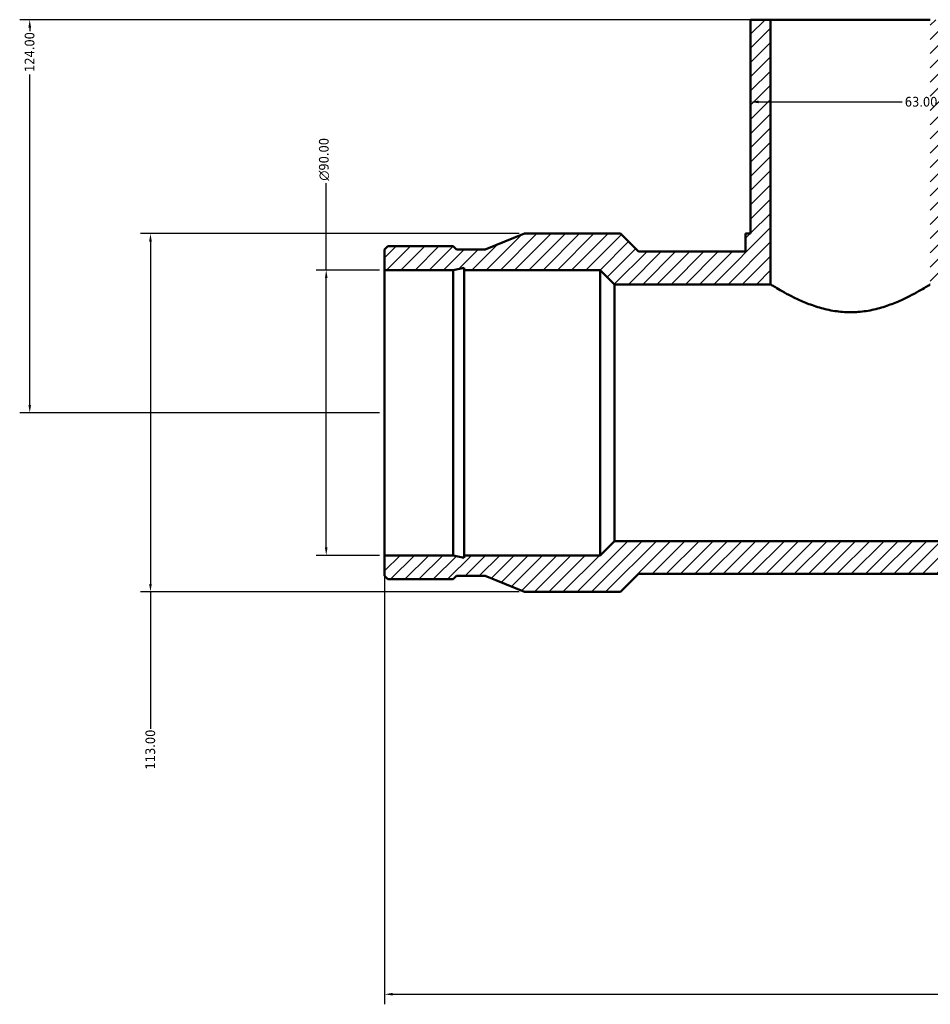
# Model space of a CAD drawing. Header units: millimetres. Extents: x -302 to 1476, y -182 to 1165.
# Tile 4 of 8: x -302 to -15, y 660 to 970. Entities that reach past the tile are written whole.
import ezdxf

# ---------------------------------------------------------------- set-up
doc = ezdxf.new("R2010")
doc.units = ezdxf.units.MM
for name, color, linetype, lineweight in [('Dimension (ANSI)', 7, 'Continuous', 25), ('Hatch (ANSI)', 7, 'Continuous', 18), ('Visible (ANSI)', 7, 'Continuous', 50)]:
    doc.layers.add(name, color=color, linetype=linetype, lineweight=lineweight)
doc.styles.add('Note Text (ANSI)', font='tahoma.ttf')
doc.dimstyles.new('Default - mm (ANSI)', dxfattribs={"dimtxt": 3.048, "dimasz": 2.5, "dimexe": 3.175, "dimexo": 1.6002, "dimgap": 0.8, "dimtad": 0, "dimtoh": 1, "dimrnd": 1e-08, "dimzin": 4, "dimdsep": 46, "dimtxsty": 'Note Text (ANSI)', "dimcen": 0.09, "dimdle": 10, "dimclrd": 256, "dimclre": 256, "dimclrt": 230, "dimadec": 1, "dimazin": 1, "dimtfac": 1, "dimtofl": 0, "dimtmove": 0, "dimatfit": 3, "dimfxl": 1, "dimtolj": 1, "dimtzin": 4, "dimlwd": -1, "dimlwe": -1, "dimarcsym": 0})

# ---------------------------------------------------------------- blocks, each defined once
blk = doc.blocks.new('*D7')
at = {"layer": 'Defpoints', "color": 0, "transparency": 16777216}
for p in [(-299, 970.25), (-65.2, 970.25), (-187, 846.25)]:
    blk.add_point(p, dxfattribs=at)
at = {"layer": 'Dimension (ANSI)', "transparency": 16777216}
for p, q in [((-66.8, 970.25), (-302.17, 970.25)), ((-299, 967.75), (-299, 966.64)), ((-299, 848.75), (-299, 952.96)), ((-188.6, 846.25), (-302.17, 846.25))]:
    blk.add_line(p, q, dxfattribs=at)
for points in [[(-299.42, 967.75), (-298.58, 967.75), (-299, 970.25)], [(-299.42, 848.75), (-298.58, 848.75), (-299, 846.25)]]:
    blk.add_solid(points, dxfattribs=at)
at = {"layer": 'Dimension (ANSI)', "color": 230, "true_color": 0xff0080, "transparency": 16777216, "insert": (-300.59, 953.76), "char_height": 3.048, "attachment_point": 1, "rotation": 90, "style": 'Note Text (ANSI)'}
blk.add_mtext('\\A1;124.00', dxfattribs=at)
blk = doc.blocks.new('*D8')
at = {"layer": 'Defpoints', "color": 0, "transparency": 16777216}
for p in [(-205.44, 891.25), (-187, 891.25), (-187, 801.25)]:
    blk.add_point(p, dxfattribs=at)
at = {"layer": 'Dimension (ANSI)', "transparency": 16777216}
for p, q in [((-205.44, 891.25), (-205.44, 918.68)), ((-188.6, 891.25), (-208.61, 891.25)), ((-205.44, 803.75), (-205.44, 888.75)), ((-188.6, 801.25), (-208.61, 801.25))]:
    blk.add_line(p, q, dxfattribs=at)
for points in [[(-205.85, 888.75), (-205.02, 888.75), (-205.44, 891.25)], [(-205.85, 803.75), (-205.02, 803.75), (-205.44, 801.25)]]:
    blk.add_solid(points, dxfattribs=at)
at = {"layer": 'Dimension (ANSI)', "color": 230, "true_color": 0xff0080, "transparency": 16777216, "insert": (-207.73, 919.48), "char_height": 3.048, "attachment_point": 1, "rotation": 90, "style": 'Note Text (ANSI)'}
blk.add_mtext('\\A1;\\fAIGDT|b0|i0;\\H3.0480;\\ln\\fTahoma|b0|i0;\\H3.0480;90.00', dxfattribs=at)
blk = doc.blocks.new('*D9')
at = {"layer": 'Defpoints', "color": 0, "transparency": 16777216}
for p in [(-142.9, 902.75), (-260.9, 789.75), (-142.9, 789.75)]:
    blk.add_point(p, dxfattribs=at)
at = {"layer": 'Dimension (ANSI)', "transparency": 16777216}
for p, q in [((-144.5, 902.75), (-264.07, 902.75)), ((-260.9, 900.25), (-260.9, 792.25)), ((-144.5, 789.75), (-264.07, 789.75)), ((-260.9, 789.75), (-260.9, 746.59))]:
    blk.add_line(p, q, dxfattribs=at)
for points in [[(-261.32, 900.25), (-260.48, 900.25), (-260.9, 902.75)], [(-261.32, 792.25), (-260.48, 792.25), (-260.9, 789.75)]]:
    blk.add_solid(points, dxfattribs=at)
at = {"layer": 'Dimension (ANSI)', "color": 230, "true_color": 0xff0080, "transparency": 16777216, "insert": (-262.49, 733.71), "char_height": 3.048, "attachment_point": 1, "rotation": 90, "style": 'Note Text (ANSI)'}
blk.add_mtext('\\A1;113.00', dxfattribs=at)
blk = doc.blocks.new('*D10')
at = {"layer": 'Defpoints', "color": 0, "transparency": 16777216}
for p in [(-71.5, 944.31), (-8.5, 944.31), (-8.5, 944.31)]:
    blk.add_point(p, dxfattribs=at)
at = {"layer": 'Dimension (ANSI)', "transparency": 16777216}
for p, q in [((-69, 944.31), (-23.65, 944.31)), ((-11, 944.31), (-11.97, 944.31))]:
    blk.add_line(p, q, dxfattribs=at)
for points in [[(-69, 944.73), (-69, 943.89), (-71.5, 944.31)], [(-11, 944.73), (-11, 943.89), (-8.5, 944.31)]]:
    blk.add_solid(points, dxfattribs=at)
at = {"layer": 'Dimension (ANSI)', "color": 230, "true_color": 0xff0080, "transparency": 16777216, "insert": (-22.85, 945.9), "char_height": 3.048, "attachment_point": 1, "style": 'Note Text (ANSI)'}
blk.add_mtext('\\A1;63.00', dxfattribs=at)
blk = doc.blocks.new('*D13')
at = {"layer": 'Defpoints', "color": 0, "transparency": 16777216}
for p in [(-187, 801.25), (107, 801.25), (107, 662.81)]:
    blk.add_point(p, dxfattribs=at)
at = {"layer": 'Dimension (ANSI)', "transparency": 16777216}
for p, q in [((-187, 799.65), (-187, 659.64)), ((107, 799.65), (107, 659.64)), ((-184.5, 662.81), (75.04, 662.81)), ((104.5, 662.81), (88.96, 662.81))]:
    blk.add_line(p, q, dxfattribs=at)
for points in [[(-184.5, 663.23), (-184.5, 662.4), (-187, 662.81)], [(104.5, 663.23), (104.5, 662.4), (107, 662.81)]]:
    blk.add_solid(points, dxfattribs=at)
at = {"layer": 'Dimension (ANSI)', "color": 230, "true_color": 0xff0080, "transparency": 16777216, "insert": (75.84, 664.4), "char_height": 3.048, "attachment_point": 1, "style": 'Note Text (ANSI)'}
blk.add_mtext('\\A1;294.00', dxfattribs=at)

msp = doc.modelspace()

# ---------------------------------------------------------------- hatches: boundary and pattern name
at = {"layer": 'Hatch (ANSI)'}
h = msp.add_hatch(dxfattribs=at)
h.set_pattern_fill('ANSI31', color=256, scale=25.4, angle=180, style=0)
h.set_pattern_definition([(225, (0, 0), (2.245064, -2.245064), [])])
h.paths.add_polyline_path([(-65.2, 886.75), (-65.2, 970.25), (-71.5, 970.25), (-71.5, 902.75), (-73.075, 902.75), (-73.075, 897.1), (-106.885, 897.1), (-112.535, 902.75), (-142.9, 902.75), (-155.267, 897.744), (-164.333, 897.744), (-165.384, 898.795), (-185.949, 898.795), (-187, 897.744), (-187, 891.25), (-165.384, 891.25), (-161.858, 891.999), (-161.858, 891.25), (-119, 891.25), (-114.5, 886.75)])
h.paths.add_polyline_path([(107, 794.756), (107, 801.25), (85.384, 801.25), (81.858, 800.501), (81.858, 801.25), (39, 801.25), (34.5, 805.75), (-114.5, 805.75), (-119, 801.25), (-161.858, 801.25), (-161.858, 800.501), (-165.384, 801.25), (-187, 801.25), (-187, 794.756), (-185.949, 793.705), (-165.384, 793.705), (-164.333, 794.756), (-155.267, 794.756), (-142.9, 789.75), (-112.535, 789.75), (-106.885, 795.4), (26.885, 795.4), (32.535, 789.75), (62.9, 789.75), (75.267, 794.756), (84.333, 794.756), (85.384, 793.705), (105.949, 793.705)])
h.paths.add_polyline_path([(107, 891.25), (107, 897.744), (105.949, 898.795), (85.384, 898.795), (84.333, 897.744), (75.267, 897.744), (62.9, 902.75), (32.535, 902.75), (26.885, 897.1), (-6.925, 897.1), (-6.925, 902.75), (-8.5, 902.75), (-8.5, 970.25), (-14.8, 970.25), (-14.8, 886.75), (34.5, 886.75), (39, 891.25), (81.858, 891.25), (81.858, 891.999), (85.384, 891.25)])

# ---------------------------------------------------------------- linework, layer by layer
at = {"layer": 'Visible (ANSI)'}
for p, q in [((-65.2, 970.25), (-71.5, 970.25)), ((-71.5, 970.25), (-71.5, 902.75)), ((-65.2, 886.75), (-65.2, 970.25)), ((-65.2, 970.25), (-14.8, 970.25)), ((-142.9, 902.75), (-155.267, 897.744)), ((-112.535, 902.75), (-142.9, 902.75)), ((-106.885, 897.1), (-112.535, 902.75)), ((-71.5, 902.75), (-73.075, 902.75)), ((-73.075, 902.75), (-73.075, 897.1)), ((-185.949, 898.795), (-187, 897.744)), ((-187, 897.744), (-187, 891.25)), ((-165.384, 898.795), (-185.949, 898.795)), ((-164.333, 897.744), (-165.384, 898.795)), ((-155.267, 897.744), (-164.333, 897.744)), ((-73.075, 897.1), (-106.885, 897.1)), ((-165.384, 891.25), (-161.858, 891.999)), ((-161.858, 891.999), (-161.858, 891.25)), ((-187, 891.25), (-165.384, 891.25)), ((-187, 891.25), (-187, 801.25)), ((-165.384, 891.25), (-165.384, 801.25)), ((-161.858, 891.25), (-119, 891.25)), ((-161.858, 891.25), (-161.858, 801.25)), ((-119, 891.25), (-114.5, 886.75)), ((-119, 891.25), (-119, 801.25)), ((-114.5, 886.75), (-65.2, 886.75)), ((-114.5, 886.75), (-114.5, 805.75)), ((-114.5, 805.75), (-119, 801.25)), ((34.5, 805.75), (-114.5, 805.75)), ((-165.384, 801.25), (-187, 801.25)), ((-187, 801.25), (-187, 794.756)), ((-161.858, 800.501), (-165.384, 801.25)), ((-119, 801.25), (-161.858, 801.25)), ((-161.858, 801.25), (-161.858, 800.501)), ((-112.535, 789.75), (-106.885, 795.4)), ((-106.885, 795.4), (26.885, 795.4)), ((-187, 794.756), (-185.949, 793.705)), ((-185.949, 793.705), (-165.384, 793.705)), ((-165.384, 793.705), (-164.333, 794.756)), ((-164.333, 794.756), (-155.267, 794.756)), ((-155.267, 794.756), (-142.9, 789.75)), ((-142.9, 789.75), (-112.535, 789.75))]:
    msp.add_line(p, q, dxfattribs=at)
msp.add_open_spline([(-14.8, 886.75), (-14.8, 886.75), (-14.961, 886.649), (-15.622, 886.243), (-16.122, 885.938), (-17.423, 885.168), (-18.226, 884.704), (-20.06, 883.696), (-21.091, 883.153), (-23.279, 882.081), (-24.518, 881.512), (-27.221, 880.411), (-28.686, 879.881), (-31.767, 878.973), (-33.387, 878.597), (-36.681, 878.087), (-38.357, 877.955), (-41.643, 877.955), (-43.319, 878.087), (-46.613, 878.597), (-48.233, 878.973), (-51.314, 879.881), (-52.779, 880.411), (-55.482, 881.512), (-56.721, 882.081), (-58.909, 883.153), (-59.94, 883.696), (-61.774, 884.704), (-62.577, 885.168), (-63.878, 885.938), (-64.378, 886.243), (-65.039, 886.649), (-65.2, 886.75), (-65.2, 886.75)], degree=3, knots=[3.9287692, 3.9287692, 3.9287692, 3.9287692, 4.4179604, 4.4179604, 4.9071516, 4.9071516, 5.3963428, 5.3963428, 5.885534, 5.885534, 6.3785351, 6.3785351, 6.8715361, 6.8715361, 7.3645372, 7.3645372, 7.8575383, 7.8575383, 8.3505394, 8.3505394, 8.8435405, 8.8435405, 9.3365415, 9.3365415, 9.8295426, 9.8295426, 10.3187338, 10.3187338, 10.807925, 10.807925, 11.2971162, 11.2971162, 11.7863075, 11.7863075, 11.7863075, 11.7863075], dxfattribs=at)

# ---------------------------------------------------------------- dimensions: what is measured, and where the dimension line sits
at = {"layer": 'Dimension (ANSI)'}
for base, p1, p2, angle, override, picture, middle in [((-299, 970.25), (-187, 846.25), (-65.2, 970.25), 90, {"dimtoh": 0, "dimdec": 2, "dimtp": 0, "dimtm": 0, "dimtdec": 2, "dimatfit": 1}, '*D7', (-299, 959.797)), ((-8.5, 944.309), (-71.5, 944.309), (-8.5, 944.309), 180, {"dimtoh": 0, "dimdec": 2, "dimse1": 1, "dimse2": 1, "dimtp": 0, "dimtm": 0, "dimtdec": 2, "dimatfit": 1}, '*D10', (-17.809, 944.309)), ((-260.9, 789.75), (-142.9, 902.75), (-142.9, 789.75), 90, {"dimtoh": 0, "dimdec": 2, "dimtp": 0, "dimtm": 0, "dimtdec": 2, "dimatfit": 2}, '*D9', (-260.9, 739.75))]:
    dim = msp.add_linear_dim(base=base, p1=p1, p2=p2, angle=angle, dimstyle='Default - mm (ANSI)', override=override, dxfattribs=at)
    dim.commit()
    dim.dimension.update_dxf_attribs({"geometry": picture, "text_midpoint": middle, "dimtype": 160})
dim = msp.add_linear_dim(base=(-205.436, 891.25), p1=(-187, 801.25), p2=(-187, 891.25), angle=90, text='\\fAIGDT|b0|i0;\\H3.0480;\\ln\\fTahoma|b0|i0;\\H3.0480;<>', dimstyle='Default - mm (ANSI)', override={"dimtoh": 0, "dimdec": 2, "dimtp": 0, "dimtm": 0, "dimtdec": 2, "dimatfit": 2}, dxfattribs=at)
dim.commit()
dim.dimension.update_dxf_attribs({"geometry": '*D8', "text_midpoint": (-205.436, 926.25), "dimtype": 160})
dim = msp.add_linear_dim(base=(107, 662.814), p1=(-187, 801.25), p2=(107, 801.25), dimstyle='Default - mm (ANSI)', override={"dimtoh": 0, "dimdec": 2, "dimtp": 0, "dimtm": 0, "dimtdec": 2, "dimatfit": 1}, dxfattribs=at)
dim.commit()
dim.dimension.update_dxf_attribs({"geometry": '*D13', "text_midpoint": (82, 662.814), "dimtype": 160})

doc.saveas('drawing.dxf')
